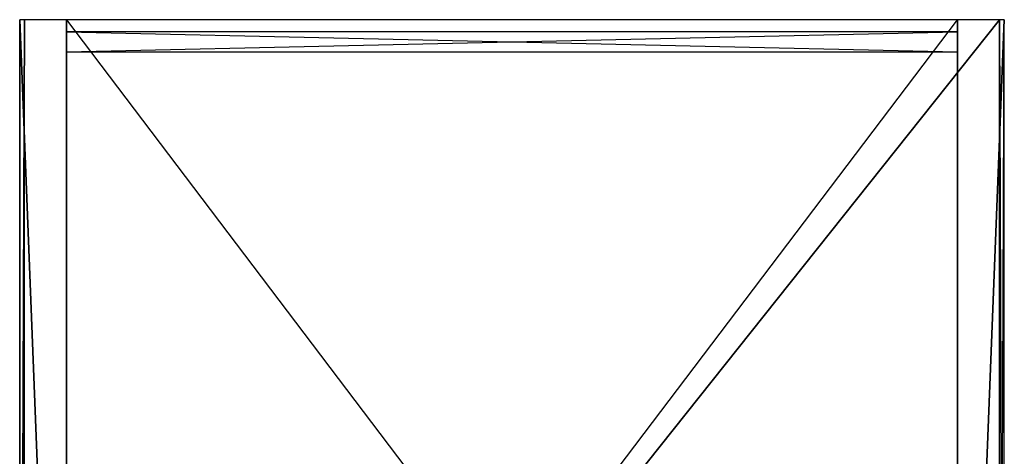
# Model space of a CAD drawing. Extents: x 0 to 0.4, y -0.5 to 0.
# Tile 3 of 3: x 0 to 0.4, y -0.177 to 0. Entities that reach past the tile are written whole.
import ezdxf

# ---------------------------------------------------------------- set-up
doc = ezdxf.new("R2010")
doc.units = 0
for name, color, linetype in [('L0_CORPUS_PANEL_FACEIN___REPLAC', 7, 'CONTINUOUS'), ('L10_COVERPANEL___REPLACEMTFOREM', 7, 'CONTINUOUS'), ('L11_CORPUS_PANEL_FACEIN___REPLA', 7, 'CONTINUOUS'), ('L12_CORPUS_PANEL_FACEOUT___REPL', 7, 'CONTINUOUS'), ('L13_CORPUS_PANEL_RIM___REPLACEM', 7, 'CONTINUOUS'), ('L14_CORPUS_PANEL_FACEIN___REPLA', 7, 'CONTINUOUS'), ('L15_CORPUS_PANEL_FACEOUT___REPL', 7, 'CONTINUOUS'), ('L16_CORPUS_PANEL_RIM___REPLACEM', 7, 'CONTINUOUS'), ('L17_CORPUS_PANEL_FACEIN___REPLA', 7, 'CONTINUOUS'), ('L18_CORPUS_PANEL_FACEOUT___REPL', 7, 'CONTINUOUS'), ('L19_CORPUS_PANEL_RIM___REPLACEM', 7, 'CONTINUOUS'), ('L1_CORPUS_PANEL_FACEOUT___REPLA', 7, 'CONTINUOUS'), ('L20_CORPUS_BACKPANEL___REPLACEM', 7, 'CONTINUOUS'), ('L2_CORPUS_PANEL_RIM___REPLACEMT', 7, 'CONTINUOUS')]:
    doc.layers.add(name, color=color, linetype=linetype)

msp = doc.modelspace()

# ---------------------------------------------------------------- linework, layer by layer
at = {"layer": 'L0_CORPUS_PANEL_FACEIN___REPLAC', "color": 8}
for points, invisible_edges in [([(0.019, 0), (0.019, -0.478, 0.32), (0.019, -0.478), (0.019, 0)], 13), ([(0.019, -0.478, 0.32), (0.019, 0), (0.019, 0, 0.32), (0.019, -0.478, 0.32)], 14)]:
    msp.add_3dface(points, dxfattribs=dict(at, invisible_edges=invisible_edges))
at = {"layer": 'L10_COVERPANEL___REPLACEMTFOREM', "color": 8}
for points, invisible_edges in [([(0, 0, 0.34), (0, -0.498, 0.338), (0, -0.498, 0.34), (0, 0, 0.34)], 13), ([(0, -0.498, 0.338), (0, 0, 0.34), (0, 0, 0.338), (0, -0.498, 0.338)], 14), ([(0, -0.498, 0.34), (0.002, 0, 0.34), (0, 0, 0.34), (0, -0.498, 0.34)], 13), ([(0.002, 0, 0.34), (0, -0.498, 0.34), (0.002, -0.498, 0.34), (0.002, 0, 0.34)], 14), ([(0.002, 0, 0.32), (0, -0.498, 0.32), (0, 0, 0.32), (0.002, 0, 0.32)], 13), ([(0, -0.498, 0.32), (0.002, 0, 0.32), (0.002, -0.498, 0.32), (0, -0.498, 0.32)], 14), ([(0, 0, 0.322), (0, -0.498, 0.32), (0, -0.498, 0.322), (0, 0, 0.322)], 13), ([(0, -0.498, 0.32), (0, 0, 0.322), (0, 0, 0.32), (0, -0.498, 0.32)], 14), ([(0, 0, 0.34), (0.4, 0, 0.32), (0, 0, 0.32), (0, 0, 0.34)], 13), ([(0.4, 0, 0.32), (0, 0, 0.34), (0.4, 0, 0.34), (0.4, 0, 0.32)], 14), ([(0, 0, 0.338), (0, -0.498, 0.322), (0, -0.498, 0.338), (0, 0, 0.338)], 13), ([(0, -0.498, 0.322), (0, 0, 0.338), (0, 0, 0.322), (0, -0.498, 0.322)], 14), ([(0.002, -0.498, 0.34), (0.398, 0, 0.34), (0.002, 0, 0.34), (0.002, -0.498, 0.34)], 13), ([(0.398, 0, 0.34), (0.002, -0.498, 0.34), (0.398, -0.498, 0.34), (0.398, 0, 0.34)], 14), ([(0.398, 0, 0.32), (0.002, -0.498, 0.32), (0.002, 0, 0.32), (0.398, 0, 0.32)], 13), ([(0.002, -0.498, 0.32), (0.398, 0, 0.32), (0.398, -0.498, 0.32), (0.002, -0.498, 0.32)], 14), ([(0.4, -0.498, 0.34), (0.398, 0, 0.34), (0.398, -0.498, 0.34), (0.4, -0.498, 0.34)], 13), ([(0.398, 0, 0.34), (0.4, -0.498, 0.34), (0.4, 0, 0.34), (0.398, 0, 0.34)], 14), ([(0.4, 0, 0.32), (0.398, -0.498, 0.32), (0.398, 0, 0.32), (0.4, 0, 0.32)], 13), ([(0.398, -0.498, 0.32), (0.4, 0, 0.32), (0.4, -0.498, 0.32), (0.398, -0.498, 0.32)], 14), ([(0.4, 0, 0.338), (0.4, -0.498, 0.34), (0.4, -0.498, 0.338), (0.4, 0, 0.338)], 13), ([(0.4, -0.498, 0.34), (0.4, 0, 0.338), (0.4, 0, 0.34), (0.4, -0.498, 0.34)], 14), ([(0.4, 0, 0.32), (0.4, -0.498, 0.322), (0.4, -0.498, 0.32), (0.4, 0, 0.32)], 13), ([(0.4, -0.498, 0.322), (0.4, 0, 0.32), (0.4, 0, 0.322), (0.4, -0.498, 0.322)], 14), ([(0.4, 0, 0.322), (0.4, -0.498, 0.338), (0.4, -0.498, 0.322), (0.4, 0, 0.322)], 13), ([(0.4, -0.498, 0.338), (0.4, 0, 0.322), (0.4, 0, 0.338), (0.4, -0.498, 0.338)], 14)]:
    msp.add_3dface(points, dxfattribs=dict(at, invisible_edges=invisible_edges))
at = {"layer": 'L11_CORPUS_PANEL_FACEIN___REPLA', "color": 8}
for points, invisible_edges in [([(0.381, -0.478, 0.32), (0.381, 0), (0.381, -0.478), (0.381, -0.478, 0.32)], 13), ([(0.381, 0), (0.381, -0.478, 0.32), (0.381, 0, 0.32), (0.381, 0)], 14)]:
    msp.add_3dface(points, dxfattribs=dict(at, invisible_edges=invisible_edges))
at = {"layer": 'L12_CORPUS_PANEL_FACEOUT___REPL', "color": 8}
for points, invisible_edges in [([(0.4, 0), (0.4, -0.478, 0.32), (0.4, -0.478), (0.4, 0)], 13), ([(0.4, -0.478, 0.32), (0.4, 0), (0.4, 0, 0.32), (0.4, -0.478, 0.32)], 14)]:
    msp.add_3dface(points, dxfattribs=dict(at, invisible_edges=invisible_edges))
at = {"layer": 'L13_CORPUS_PANEL_RIM___REPLACEM', "color": 8}
for points, invisible_edges in [([(0.381, 0, 0.32), (0.4, 0), (0.381, 0), (0.381, 0, 0.32)], 13), ([(0.4, 0), (0.381, 0, 0.32), (0.4, 0, 0.32), (0.4, 0)], 14), ([(0.381, -0.478, 0.32), (0.4, 0, 0.32), (0.381, 0, 0.32), (0.381, -0.478, 0.32)], 13), ([(0.4, 0, 0.32), (0.381, -0.478, 0.32), (0.4, -0.478, 0.32), (0.4, 0, 0.32)], 14), ([(0.4, 0), (0.381, -0.478), (0.381, 0), (0.4, 0)], 13), ([(0.381, -0.478), (0.4, 0), (0.4, -0.478), (0.381, -0.478)], 14)]:
    msp.add_3dface(points, dxfattribs=dict(at, invisible_edges=invisible_edges))
at = {"layer": 'L14_CORPUS_PANEL_FACEIN___REPLA', "color": 8}
for points, invisible_edges in [([(0.381, -0.478, 0.163), (0.019, 0, 0.163), (0.019, -0.478, 0.163), (0.381, -0.478, 0.163)], 13), ([(0.019, 0, 0.163), (0.381, -0.478, 0.163), (0.381, 0, 0.163), (0.019, 0, 0.163)], 14)]:
    msp.add_3dface(points, dxfattribs=dict(at, invisible_edges=invisible_edges))
at = {"layer": 'L15_CORPUS_PANEL_FACEOUT___REPL', "color": 8}
for points, invisible_edges in [([(0.381, 0, 0.144), (0.019, -0.478, 0.144), (0.019, 0, 0.144), (0.381, 0, 0.144)], 13), ([(0.019, -0.478, 0.144), (0.381, 0, 0.144), (0.381, -0.478, 0.144), (0.019, -0.478, 0.144)], 14)]:
    msp.add_3dface(points, dxfattribs=dict(at, invisible_edges=invisible_edges))
at = {"layer": 'L16_CORPUS_PANEL_RIM___REPLACEM', "color": 8}
for points, invisible_edges in [([(0.019, 0, 0.163), (0.381, 0, 0.144), (0.019, 0, 0.144), (0.019, 0, 0.163)], 13), ([(0.381, 0, 0.144), (0.019, 0, 0.163), (0.381, 0, 0.163), (0.381, 0, 0.144)], 14), ([(0.019, 0, 0.163), (0.019, -0.478, 0.144), (0.019, -0.478, 0.163), (0.019, 0, 0.163)], 13), ([(0.019, -0.478, 0.144), (0.019, 0, 0.163), (0.019, 0, 0.144), (0.019, -0.478, 0.144)], 14), ([(0.381, 0, 0.144), (0.381, -0.478, 0.163), (0.381, -0.478, 0.144), (0.381, 0, 0.144)], 13), ([(0.381, -0.478, 0.163), (0.381, 0, 0.144), (0.381, 0, 0.163), (0.381, -0.478, 0.163)], 14)]:
    msp.add_3dface(points, dxfattribs=dict(at, invisible_edges=invisible_edges))
at = {"layer": 'L17_CORPUS_PANEL_FACEIN___REPLA', "color": 8}
for points, invisible_edges in [([(0.381, -0.478, 0.02), (0.019, 0, 0.02), (0.019, -0.478, 0.02), (0.381, -0.478, 0.02)], 13), ([(0.019, 0, 0.02), (0.381, -0.478, 0.02), (0.381, 0, 0.02), (0.019, 0, 0.02)], 14)]:
    msp.add_3dface(points, dxfattribs=dict(at, invisible_edges=invisible_edges))
at = {"layer": 'L18_CORPUS_PANEL_FACEOUT___REPL', "color": 8}
for points, invisible_edges in [([(0.381, 0, 0.001), (0.019, -0.478, 0.001), (0.019, 0, 0.001), (0.381, 0, 0.001)], 13), ([(0.019, -0.478, 0.001), (0.381, 0, 0.001), (0.381, -0.478, 0.001), (0.019, -0.478, 0.001)], 14)]:
    msp.add_3dface(points, dxfattribs=dict(at, invisible_edges=invisible_edges))
at = {"layer": 'L19_CORPUS_PANEL_RIM___REPLACEM', "color": 8}
for points, invisible_edges in [([(0.019, 0, 0.02), (0.381, 0, 0.001), (0.019, 0, 0.001), (0.019, 0, 0.02)], 13), ([(0.381, 0, 0.001), (0.019, 0, 0.02), (0.381, 0, 0.02), (0.381, 0, 0.001)], 14), ([(0.019, 0, 0.02), (0.019, -0.478, 0.001), (0.019, -0.478, 0.02), (0.019, 0, 0.02)], 13), ([(0.019, -0.478, 0.001), (0.019, 0, 0.02), (0.019, 0, 0.001), (0.019, -0.478, 0.001)], 14), ([(0.381, 0, 0.001), (0.381, -0.478, 0.02), (0.381, -0.478, 0.001), (0.381, 0, 0.001)], 13), ([(0.381, -0.478, 0.02), (0.381, 0, 0.001), (0.381, 0, 0.02), (0.381, -0.478, 0.02)], 14)]:
    msp.add_3dface(points, dxfattribs=dict(at, invisible_edges=invisible_edges))
at = {"layer": 'L1_CORPUS_PANEL_FACEOUT___REPLA', "color": 8}
for points, invisible_edges in [([(0, -0.478, 0.32), (0, 0), (0, -0.478), (0, -0.478, 0.32)], 13), ([(0, 0), (0, -0.478, 0.32), (0, 0, 0.32), (0, 0)], 14)]:
    msp.add_3dface(points, dxfattribs=dict(at, invisible_edges=invisible_edges))
at = {"layer": 'L20_CORPUS_BACKPANEL___REPLACEM', "color": 8}
for points, invisible_edges in [([(0.019, -0.005, 0.339), (0.019, -0.013, 0.019), (0.019, -0.013, 0.339), (0.019, -0.005, 0.339)], 13), ([(0.019, -0.013, 0.019), (0.019, -0.005, 0.339), (0.019, -0.005, 0.019), (0.019, -0.013, 0.019)], 14), ([(0.381, -0.013, 0.339), (0.019, -0.005, 0.339), (0.019, -0.013, 0.339), (0.381, -0.013, 0.339)], 13), ([(0.019, -0.005, 0.339), (0.381, -0.013, 0.339), (0.381, -0.005, 0.339), (0.019, -0.005, 0.339)], 14), ([(0.019, -0.005, 0.019), (0.381, -0.005, 0.339), (0.381, -0.005, 0.019), (0.019, -0.005, 0.019)], 13), ([(0.381, -0.005, 0.339), (0.019, -0.005, 0.019), (0.019, -0.005, 0.339), (0.381, -0.005, 0.339)], 14), ([(0.381, -0.005, 0.019), (0.019, -0.013, 0.019), (0.019, -0.005, 0.019), (0.381, -0.005, 0.019)], 13), ([(0.019, -0.013, 0.019), (0.381, -0.005, 0.019), (0.381, -0.013, 0.019), (0.019, -0.013, 0.019)], 14), ([(0.381, -0.005, 0.019), (0.381, -0.013, 0.339), (0.381, -0.013, 0.019), (0.381, -0.005, 0.019)], 13), ([(0.381, -0.013, 0.339), (0.381, -0.005, 0.019), (0.381, -0.005, 0.339), (0.381, -0.013, 0.339)], 14), ([(0.381, -0.013, 0.339), (0.019, -0.013, 0.019), (0.381, -0.013, 0.019), (0.381, -0.013, 0.339)], 13), ([(0.019, -0.013, 0.019), (0.381, -0.013, 0.339), (0.019, -0.013, 0.339), (0.019, -0.013, 0.019)], 14)]:
    msp.add_3dface(points, dxfattribs=dict(at, invisible_edges=invisible_edges))
at = {"layer": 'L2_CORPUS_PANEL_RIM___REPLACEMT', "color": 8}
for points, invisible_edges in [([(0, 0, 0.32), (0.019, 0), (0, 0), (0, 0, 0.32)], 13), ([(0.019, 0), (0, 0, 0.32), (0.019, 0, 0.32), (0.019, 0)], 14), ([(0.019, -0.478, 0.32), (0, 0, 0.32), (0, -0.478, 0.32), (0.019, -0.478, 0.32)], 13), ([(0, 0, 0.32), (0.019, -0.478, 0.32), (0.019, 0, 0.32), (0, 0, 0.32)], 14), ([(0, 0), (0.019, -0.478), (0, -0.478), (0, 0)], 13), ([(0.019, -0.478), (0, 0), (0.019, 0), (0.019, -0.478)], 14)]:
    msp.add_3dface(points, dxfattribs=dict(at, invisible_edges=invisible_edges))

doc.saveas('drawing.dxf')
